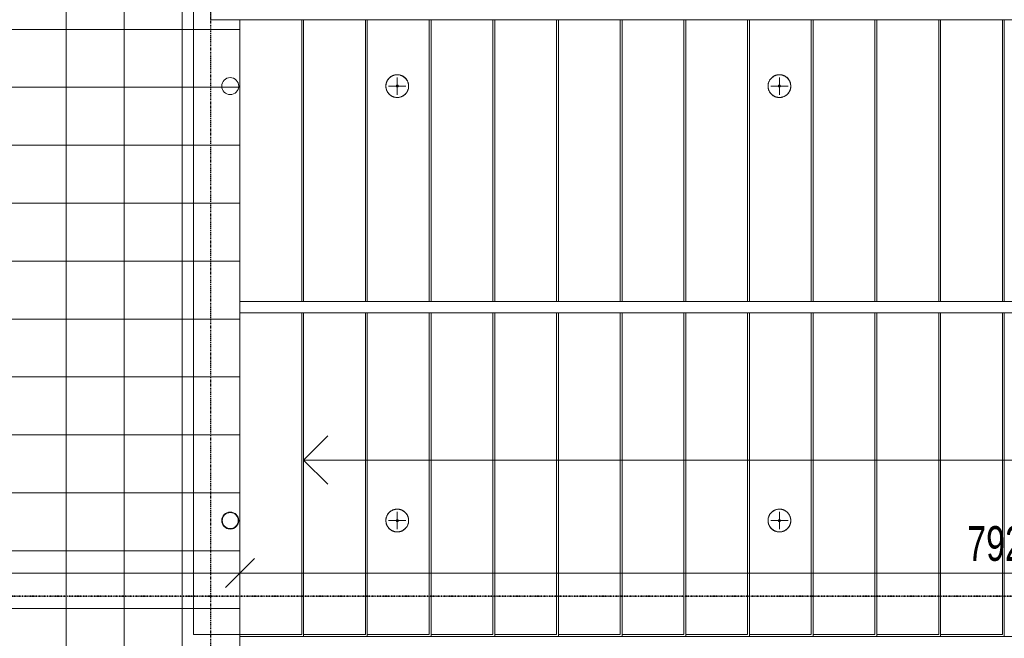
# Model space of a CAD drawing. Header units: millimetres. Extents: x -80560 to 110805, y -11020 to 52719.
# Tile 172 of 184: x 93304 to 98405, y 31275 to 34479. Entities that reach past the tile are written whole.
import ezdxf

# ---------------------------------------------------------------- set-up
doc = ezdxf.new("R2010")
doc.units = ezdxf.units.MM
doc.linetypes.add('CENTER2', pattern=[20, 8, -4, 4, -4])
doc.linetypes.add('DASHDOT2', pattern=[8, 4, -2, 0, -2])
for name, color, linetype, lineweight in [('A-ANNO-DIMS', 211, 'Continuous', 9), ('A-ANNO-DIMS-100', 211, 'Continuous', 9), ('A-DETL-MBND', 5, 'Continuous', 18), ('A-FLOR', 192, 'Continuous', 18), ('A-FLOR-HRAL', 11, 'Continuous', 18), ('A-FLOR-PATT', 8, 'Continuous', 18), ('A-GENM', 13, 'Continuous', 18), ('A-WALL', 113, 'Continuous', 35), ('G-ANNO-SYMB', 111, 'Continuous', 9), ('S-GRID', 1, 'Continuous', 9), ('S-STRS', 31, 'Continuous', 18), ('S-STRS-ANNO', 31, 'Continuous', 18)]:
    doc.layers.add(name, color=color, linetype=linetype, lineweight=lineweight)
doc.styles.add('Arial_5', font='arial.ttf', dxfattribs={"width": 0.7, "height": 180})
doc.dimstyles.new('n3o_1_8', dxfattribs={"dimscale": 304.8, "dimtxt": 183.646692, "dimasz": 0.492126, "dimexe": 0.246063, "dimexo": 0.0625, "dimgap": 0.032808, "dimtad": 1, "dimdec": 0, "dimdsep": 46, "dimtxsty": 'Arial_5', "dimblk1": 'OBLIQUE', "dimblk2": 'OBLIQUE', "dimsah": 1, "dimcen": 0.09, "dimdle": 0.246063, "dimazin": 0, "dimtfac": 1, "dimtdec": 4, "dimtix": 1, "dimtmove": 0, "dimatfit": 3, "dimfxl": 0.246063, "dimfxlon": 1, "dimtvp": 1, "dimtolj": 1, "dimtzin": 0, "dimarcsym": 2})

# ---------------------------------------------------------------- blocks, each defined once
blk = doc.blocks.new('MB 23 Gain Blik - ø83-3728089-DO_01 eerste verdieping')
at = {"layer": 'A-DETL-MBND', "color": 191, "lineweight": 9}
for radius, start, end in [(44, 360, 180), (41.5, 0, 180), (44, 180, 360), (41.5, 180, 0)]:
    blk.add_arc((0, 0), radius, start, end, dxfattribs=at)
blk = doc.blocks.new('MB 23 Hijsvoorziening - T-slotanker 10_0 - 170 TV-3109803-DO_01 eerste verdieping')
at = {"layer": 'A-DETL-MBND', "color": 191, "lineweight": 9}
for p, q in [((-45, 0), (45, 0)), ((0, -45), (0, 45))]:
    blk.add_line(p, q, dxfattribs=at)
blk = doc.blocks.new('MB 23_10 Montagebol RB - RB-7_5_10_0-2340175-DO_01 eerste verdieping')
at = {"layer": 'A-DETL-MBND', "color": 191, "lineweight": 9}
for radius, start, end in [(59, 360, 180), (6, 0, 180), (59, 180, 360), (6, 180, 0)]:
    blk.add_arc((0, 0), radius, start, end, dxfattribs=at)
blk = doc.blocks.new('95251-Leonardo College Leiden_rvt-1-DO_01 eerste verdieping')
at = {"layer": 'A-GENM', "color": 130, "lineweight": 9}
for p, q in [((69310, 34645), (69310, 31295)), ((69870, 34479), (69870, 33020)), ((70200, 33020), (70200, 34479)), ((70530, 33020), (70530, 34479)), ((70860, 33020), (70860, 34479)), ((71190, 33020), (71190, 34479)), ((71520, 33020), (71520, 34479)), ((71850, 33020), (71850, 34479)), ((72180, 33020), (72180, 34479)), ((72510, 33020), (72510, 34479)), ((72840, 33020), (72840, 34479)), ((73170, 33020), (73170, 34479)), ((73500, 33020), (73500, 34479)), ((69870, 32960), (69870, 31295)), ((70200, 31295), (70200, 32960)), ((70530, 31295), (70530, 32960)), ((70860, 31295), (70860, 32960)), ((71190, 31295), (71190, 32960)), ((71520, 31295), (71520, 32960)), ((71850, 31295), (71850, 32960)), ((72180, 31295), (72180, 32960)), ((72510, 31295), (72510, 32960)), ((72840, 31295), (72840, 32960)), ((73170, 31295), (73170, 32960)), ((73500, 31295), (73500, 32960)), ((69310, 31295), (69870, 31295)), ((69880, 31295), (70200, 31295)), ((70210, 31295), (70530, 31295)), ((70540, 31295), (70860, 31295)), ((70870, 31295), (71190, 31295)), ((71200, 31295), (71520, 31295)), ((71530, 31295), (71850, 31295)), ((71860, 31295), (72180, 31295)), ((72190, 31295), (72510, 31295)), ((72520, 31295), (72840, 31295)), ((72850, 31295), (73170, 31295)), ((73180, 31295), (73500, 31295))]:
    blk.add_line(p, q, dxfattribs=at)
at = {"layer": 'A-GENM', "color": 130, "lineweight": 9, "flags": 128}
for points in [[(70424, 34135), (70424, 34137.4), (70423.8, 34139.7), (70423.6, 34142.1), (70423.2, 34144.4), (70422.8, 34146.7), (70422.3, 34149), (70421.7, 34151.3), (70421, 34153.6), (70420.2, 34155.8), (70419.3, 34158), (70418.4, 34160.1), (70417.3, 34162.2), (70416.2, 34164.3), (70415, 34166.3), (70413.7, 34168.3), (70412.3, 34170.2), (70410.9, 34172.1), (70409.4, 34173.9), (70407.8, 34175.6), (70406.1, 34177.3), (70404.4, 34178.9), (70402.6, 34180.5), (70400.7, 34181.9), (70398.8, 34183.3), (70396.9, 34184.6), (70394.9, 34185.9), (70392.8, 34187), (70390.7, 34188.1), (70388.6, 34189.1), (70386.4, 34190), (70384.2, 34190.8), (70381.9, 34191.5), (70379.6, 34192.2), (70377.3, 34192.7), (70375, 34193.1), (70372.7, 34193.5), (70370.3, 34193.8), (70368, 34193.9), (70365.6, 34194), (70363.3, 34194), (70360.9, 34193.9), (70358.6, 34193.6), (70356.2, 34193.3), (70353.9, 34192.9), (70351.6, 34192.5), (70349.3, 34191.9), (70347, 34191.2), (70344.8, 34190.4), (70342.6, 34189.6), (70340.4, 34188.6), (70338.3, 34187.6), (70336.2, 34186.5), (70334.2, 34185.3), (70332.2, 34184.1), (70330.3, 34182.7), (70328.4, 34181.3), (70326.6, 34179.8), (70324.8, 34178.2), (70323.1, 34176.6), (70321.5, 34174.9), (70319.9, 34173.1), (70318.4, 34171.2), (70317, 34169.4), (70315.7, 34167.4), (70314.4, 34165.4), (70313.3, 34163.4), (70312.2, 34161.3), (70311.2, 34159.1), (70310.2, 34157), (70309.4, 34154.8), (70308.7, 34152.5), (70308, 34150.3), (70307.4, 34148), (70307, 34145.7), (70306.6, 34143.3), (70306.3, 34141), (70306.1, 34138.6), (70306, 34136.3), (70306, 34135)], [(72404, 34135), (72404, 34137.4), (72403.8, 34139.7), (72403.6, 34142.1), (72403.2, 34144.4), (72402.8, 34146.7), (72402.3, 34149), (72401.7, 34151.3), (72401, 34153.6), (72400.2, 34155.8), (72399.3, 34158), (72398.4, 34160.1), (72397.3, 34162.2), (72396.2, 34164.3), (72395, 34166.3), (72393.7, 34168.3), (72392.3, 34170.2), (72390.9, 34172.1), (72389.4, 34173.9), (72387.8, 34175.6), (72386.1, 34177.3), (72384.4, 34178.9), (72382.6, 34180.5), (72380.7, 34181.9), (72378.8, 34183.3), (72376.9, 34184.6), (72374.9, 34185.9), (72372.8, 34187), (72370.7, 34188.1), (72368.6, 34189.1), (72366.4, 34190), (72364.2, 34190.8), (72361.9, 34191.5), (72359.6, 34192.2), (72357.3, 34192.7), (72355, 34193.1), (72352.7, 34193.5), (72350.3, 34193.8), (72348, 34193.9), (72345.6, 34194), (72343.3, 34194), (72340.9, 34193.9), (72338.6, 34193.6), (72336.2, 34193.3), (72333.9, 34192.9), (72331.6, 34192.5), (72329.3, 34191.9), (72327, 34191.2), (72324.8, 34190.4), (72322.6, 34189.6), (72320.4, 34188.6), (72318.3, 34187.6), (72316.2, 34186.5), (72314.2, 34185.3), (72312.2, 34184.1), (72310.3, 34182.7), (72308.4, 34181.3), (72306.6, 34179.8), (72304.8, 34178.2), (72303.1, 34176.6), (72301.5, 34174.9), (72299.9, 34173.1), (72298.4, 34171.2), (72297, 34169.4), (72295.7, 34167.4), (72294.4, 34165.4), (72293.3, 34163.4), (72292.2, 34161.3), (72291.2, 34159.1), (72290.2, 34157), (72289.4, 34154.8), (72288.7, 34152.5), (72288, 34150.3), (72287.4, 34148), (72287, 34145.7), (72286.6, 34143.3), (72286.3, 34141), (72286.1, 34138.6), (72286, 34136.3), (72286, 34135)], [(70306, 34135), (70306, 34132.6), (70306.2, 34130.3), (70306.4, 34127.9), (70306.8, 34125.6), (70307.2, 34123.3), (70307.7, 34121), (70308.3, 34118.7), (70309, 34116.4), (70309.8, 34114.2), (70310.7, 34112), (70311.6, 34109.9), (70312.7, 34107.8), (70313.8, 34105.7), (70315, 34103.7), (70316.3, 34101.7), (70317.7, 34099.8), (70319.1, 34097.9), (70320.6, 34096.1), (70322.2, 34094.4), (70323.9, 34092.7), (70325.6, 34091.1), (70327.4, 34089.5), (70329.3, 34088.1), (70331.2, 34086.7), (70333.1, 34085.4), (70335.1, 34084.1), (70337.2, 34083), (70339.3, 34081.9), (70341.4, 34080.9), (70343.6, 34080), (70345.8, 34079.2), (70348.1, 34078.5), (70350.4, 34077.8), (70352.7, 34077.3), (70355, 34076.9), (70357.3, 34076.5), (70359.7, 34076.2), (70362, 34076.1), (70364.4, 34076), (70366.7, 34076), (70369.1, 34076.1), (70371.4, 34076.4), (70373.8, 34076.7), (70376.1, 34077.1), (70378.4, 34077.5), (70380.7, 34078.1), (70383, 34078.8), (70385.2, 34079.6), (70387.4, 34080.4), (70389.6, 34081.4), (70391.7, 34082.4), (70393.8, 34083.5), (70395.8, 34084.7), (70397.8, 34085.9), (70399.7, 34087.3), (70401.6, 34088.7), (70403.4, 34090.2), (70405.2, 34091.8), (70406.9, 34093.4), (70408.5, 34095.1), (70410.1, 34096.9), (70411.6, 34098.8), (70413, 34100.6), (70414.3, 34102.6), (70415.6, 34104.6), (70416.7, 34106.6), (70417.8, 34108.7), (70418.8, 34110.9), (70419.8, 34113), (70420.6, 34115.2), (70421.3, 34117.5), (70422, 34119.7), (70422.6, 34122), (70423, 34124.3), (70423.4, 34126.7), (70423.7, 34129), (70423.9, 34131.4), (70424, 34133.7), (70424, 34135)], [(72286, 34135), (72286, 34132.6), (72286.2, 34130.3), (72286.4, 34127.9), (72286.8, 34125.6), (72287.2, 34123.3), (72287.7, 34121), (72288.3, 34118.7), (72289, 34116.4), (72289.8, 34114.2), (72290.7, 34112), (72291.6, 34109.9), (72292.7, 34107.8), (72293.8, 34105.7), (72295, 34103.7), (72296.3, 34101.7), (72297.7, 34099.8), (72299.1, 34097.9), (72300.6, 34096.1), (72302.2, 34094.4), (72303.9, 34092.7), (72305.6, 34091.1), (72307.4, 34089.5), (72309.3, 34088.1), (72311.2, 34086.7), (72313.1, 34085.4), (72315.1, 34084.1), (72317.2, 34083), (72319.3, 34081.9), (72321.4, 34080.9), (72323.6, 34080), (72325.8, 34079.2), (72328.1, 34078.5), (72330.4, 34077.8), (72332.7, 34077.3), (72335, 34076.9), (72337.3, 34076.5), (72339.7, 34076.2), (72342, 34076.1), (72344.4, 34076), (72346.7, 34076), (72349.1, 34076.1), (72351.4, 34076.4), (72353.8, 34076.7), (72356.1, 34077.1), (72358.4, 34077.5), (72360.7, 34078.1), (72363, 34078.8), (72365.2, 34079.6), (72367.4, 34080.4), (72369.6, 34081.4), (72371.7, 34082.4), (72373.8, 34083.5), (72375.8, 34084.7), (72377.8, 34085.9), (72379.7, 34087.3), (72381.6, 34088.7), (72383.4, 34090.2), (72385.2, 34091.8), (72386.9, 34093.4), (72388.5, 34095.1), (72390.1, 34096.9), (72391.6, 34098.8), (72393, 34100.6), (72394.3, 34102.6), (72395.6, 34104.6), (72396.7, 34106.6), (72397.8, 34108.7), (72398.8, 34110.9), (72399.8, 34113), (72400.6, 34115.2), (72401.3, 34117.5), (72402, 34119.7), (72402.6, 34122), (72403, 34124.3), (72403.4, 34126.7), (72403.7, 34129), (72403.9, 34131.4), (72404, 34133.7), (72404, 34135)], [(70424, 31885), (70424, 31887.4), (70423.8, 31889.7), (70423.6, 31892.1), (70423.2, 31894.4), (70422.8, 31896.7), (70422.3, 31899), (70421.7, 31901.3), (70421, 31903.6), (70420.2, 31905.8), (70419.3, 31908), (70418.4, 31910.1), (70417.3, 31912.2), (70416.2, 31914.3), (70415, 31916.3), (70413.7, 31918.3), (70412.3, 31920.2), (70410.9, 31922.1), (70409.4, 31923.9), (70407.8, 31925.6), (70406.1, 31927.3), (70404.4, 31928.9), (70402.6, 31930.5), (70400.7, 31931.9), (70398.8, 31933.3), (70396.9, 31934.6), (70394.9, 31935.9), (70392.8, 31937), (70390.7, 31938.1), (70388.6, 31939.1), (70386.4, 31940), (70384.2, 31940.8), (70381.9, 31941.5), (70379.6, 31942.2), (70377.3, 31942.7), (70375, 31943.1), (70372.7, 31943.5), (70370.3, 31943.8), (70368, 31943.9), (70365.6, 31944), (70363.3, 31944), (70360.9, 31943.9), (70358.6, 31943.6), (70356.2, 31943.3), (70353.9, 31942.9), (70351.6, 31942.5), (70349.3, 31941.9), (70347, 31941.2), (70344.8, 31940.4), (70342.6, 31939.6), (70340.4, 31938.6), (70338.3, 31937.6), (70336.2, 31936.5), (70334.2, 31935.3), (70332.2, 31934.1), (70330.3, 31932.7), (70328.4, 31931.3), (70326.6, 31929.8), (70324.8, 31928.2), (70323.1, 31926.6), (70321.5, 31924.9), (70319.9, 31923.1), (70318.4, 31921.2), (70317, 31919.4), (70315.7, 31917.4), (70314.4, 31915.4), (70313.3, 31913.4), (70312.2, 31911.3), (70311.2, 31909.1), (70310.2, 31907), (70309.4, 31904.8), (70308.7, 31902.5), (70308, 31900.3), (70307.4, 31898), (70307, 31895.7), (70306.6, 31893.3), (70306.3, 31891), (70306.1, 31888.6), (70306, 31886.3), (70306, 31885)], [(72404, 31885), (72404, 31887.4), (72403.8, 31889.7), (72403.6, 31892.1), (72403.2, 31894.4), (72402.8, 31896.7), (72402.3, 31899), (72401.7, 31901.3), (72401, 31903.6), (72400.2, 31905.8), (72399.3, 31908), (72398.4, 31910.1), (72397.3, 31912.2), (72396.2, 31914.3), (72395, 31916.3), (72393.7, 31918.3), (72392.3, 31920.2), (72390.9, 31922.1), (72389.4, 31923.9), (72387.8, 31925.6), (72386.1, 31927.3), (72384.4, 31928.9), (72382.6, 31930.5), (72380.7, 31931.9), (72378.8, 31933.3), (72376.9, 31934.6), (72374.9, 31935.9), (72372.8, 31937), (72370.7, 31938.1), (72368.6, 31939.1), (72366.4, 31940), (72364.2, 31940.8), (72361.9, 31941.5), (72359.6, 31942.2), (72357.3, 31942.7), (72355, 31943.1), (72352.7, 31943.5), (72350.3, 31943.8), (72348, 31943.9), (72345.6, 31944), (72343.3, 31944), (72340.9, 31943.9), (72338.6, 31943.6), (72336.2, 31943.3), (72333.9, 31942.9), (72331.6, 31942.5), (72329.3, 31941.9), (72327, 31941.2), (72324.8, 31940.4), (72322.6, 31939.6), (72320.4, 31938.6), (72318.3, 31937.6), (72316.2, 31936.5), (72314.2, 31935.3), (72312.2, 31934.1), (72310.3, 31932.7), (72308.4, 31931.3), (72306.6, 31929.8), (72304.8, 31928.2), (72303.1, 31926.6), (72301.5, 31924.9), (72299.9, 31923.1), (72298.4, 31921.2), (72297, 31919.4), (72295.7, 31917.4), (72294.4, 31915.4), (72293.3, 31913.4), (72292.2, 31911.3), (72291.2, 31909.1), (72290.2, 31907), (72289.4, 31904.8), (72288.7, 31902.5), (72288, 31900.3), (72287.4, 31898), (72287, 31895.7), (72286.6, 31893.3), (72286.3, 31891), (72286.1, 31888.6), (72286, 31886.3), (72286, 31885)], [(70306, 31885), (70306, 31882.6), (70306.2, 31880.3), (70306.4, 31877.9), (70306.8, 31875.6), (70307.2, 31873.3), (70307.7, 31871), (70308.3, 31868.7), (70309, 31866.4), (70309.8, 31864.2), (70310.7, 31862), (70311.6, 31859.9), (70312.7, 31857.8), (70313.8, 31855.7), (70315, 31853.7), (70316.3, 31851.7), (70317.7, 31849.8), (70319.1, 31847.9), (70320.6, 31846.1), (70322.2, 31844.4), (70323.9, 31842.7), (70325.6, 31841.1), (70327.4, 31839.5), (70329.3, 31838.1), (70331.2, 31836.7), (70333.1, 31835.4), (70335.1, 31834.1), (70337.2, 31833), (70339.3, 31831.9), (70341.4, 31830.9), (70343.6, 31830), (70345.8, 31829.2), (70348.1, 31828.5), (70350.4, 31827.8), (70352.7, 31827.3), (70355, 31826.9), (70357.3, 31826.5), (70359.7, 31826.2), (70362, 31826.1), (70364.4, 31826), (70366.7, 31826), (70369.1, 31826.1), (70371.4, 31826.4), (70373.8, 31826.7), (70376.1, 31827.1), (70378.4, 31827.5), (70380.7, 31828.1), (70383, 31828.8), (70385.2, 31829.6), (70387.4, 31830.4), (70389.6, 31831.4), (70391.7, 31832.4), (70393.8, 31833.5), (70395.8, 31834.7), (70397.8, 31835.9), (70399.7, 31837.3), (70401.6, 31838.7), (70403.4, 31840.2), (70405.2, 31841.8), (70406.9, 31843.4), (70408.5, 31845.1), (70410.1, 31846.9), (70411.6, 31848.8), (70413, 31850.6), (70414.3, 31852.6), (70415.6, 31854.6), (70416.7, 31856.6), (70417.8, 31858.7), (70418.8, 31860.9), (70419.8, 31863), (70420.6, 31865.2), (70421.3, 31867.5), (70422, 31869.7), (70422.6, 31872), (70423, 31874.3), (70423.4, 31876.7), (70423.7, 31879), (70423.9, 31881.4), (70424, 31883.7), (70424, 31885)], [(72286, 31885), (72286, 31882.6), (72286.2, 31880.3), (72286.4, 31877.9), (72286.8, 31875.6), (72287.2, 31873.3), (72287.7, 31871), (72288.3, 31868.7), (72289, 31866.4), (72289.8, 31864.2), (72290.7, 31862), (72291.6, 31859.9), (72292.7, 31857.8), (72293.8, 31855.7), (72295, 31853.7), (72296.3, 31851.7), (72297.7, 31849.8), (72299.1, 31847.9), (72300.6, 31846.1), (72302.2, 31844.4), (72303.9, 31842.7), (72305.6, 31841.1), (72307.4, 31839.5), (72309.3, 31838.1), (72311.2, 31836.7), (72313.1, 31835.4), (72315.1, 31834.1), (72317.2, 31833), (72319.3, 31831.9), (72321.4, 31830.9), (72323.6, 31830), (72325.8, 31829.2), (72328.1, 31828.5), (72330.4, 31827.8), (72332.7, 31827.3), (72335, 31826.9), (72337.3, 31826.5), (72339.7, 31826.2), (72342, 31826.1), (72344.4, 31826), (72346.7, 31826), (72349.1, 31826.1), (72351.4, 31826.4), (72353.8, 31826.7), (72356.1, 31827.1), (72358.4, 31827.5), (72360.7, 31828.1), (72363, 31828.8), (72365.2, 31829.6), (72367.4, 31830.4), (72369.6, 31831.4), (72371.7, 31832.4), (72373.8, 31833.5), (72375.8, 31834.7), (72377.8, 31835.9), (72379.7, 31837.3), (72381.6, 31838.7), (72383.4, 31840.2), (72385.2, 31841.8), (72386.9, 31843.4), (72388.5, 31845.1), (72390.1, 31846.9), (72391.6, 31848.8), (72393, 31850.6), (72394.3, 31852.6), (72395.6, 31854.6), (72396.7, 31856.6), (72397.8, 31858.7), (72398.8, 31860.9), (72399.8, 31863), (72400.6, 31865.2), (72401.3, 31867.5), (72402, 31869.7), (72402.6, 31872), (72403, 31874.3), (72403.4, 31876.7), (72403.7, 31879), (72403.9, 31881.4), (72404, 31883.7), (72404, 31885)]]:
    blk.add_lwpolyline(points, dxfattribs=at)
at = {"layer": 'A-GENM', "color": 130, "lineweight": 9}
for centre, radius, start, end in [((69500, 34135), 44, 360, 180), ((70365, 34135), 59, 0, 180), ((72345, 34135), 59, 0, 180), ((69500, 34135), 44, 180, 360), ((70365, 34135), 59, 180, 0), ((72345, 34135), 59, 180, 0), ((70365, 31885), 59, 0, 180), ((72345, 31885), 59, 0, 180), ((69500, 31885), 44, 360, 180), ((69500, 31885), 44, 180, 360), ((70365, 31885), 59, 180, 0), ((72345, 31885), 59, 180, 0)]:
    blk.add_arc(centre, radius, start, end, dxfattribs=at)
at = {"color": 130, "lineweight": 9}
for name, p in [('MB 23_10 Montagebol RB - RB-7_5_10_0-2340175-DO_01 eerste verdieping', (70365, 34135)), ('MB 23 Hijsvoorziening - T-slotanker 10_0 - 170 TV-3109803-DO_01 eerste verdieping', (70365, 34135)), ('MB 23_10 Montagebol RB - RB-7_5_10_0-2340175-DO_01 eerste verdieping', (72345, 34135)), ('MB 23 Hijsvoorziening - T-slotanker 10_0 - 170 TV-3109803-DO_01 eerste verdieping', (72345, 34135)), ('MB 23_10 Montagebol RB - RB-7_5_10_0-2340175-DO_01 eerste verdieping', (70365, 31885)), ('MB 23_10 Montagebol RB - RB-7_5_10_0-2340175-DO_01 eerste verdieping', (72345, 31885)), ('MB 23 Hijsvoorziening - T-slotanker 10_0 - 170 TV-3109803-DO_01 eerste verdieping', (70365, 31885)), ('MB 23 Hijsvoorziening - T-slotanker 10_0 - 170 TV-3109803-DO_01 eerste verdieping', (72345, 31885))]:
    blk.add_blockref(name, p, dxfattribs=at)
at = {"color": 130, "lineweight": 9, "rotation": 180}
blk.add_blockref('MB 23 Gain Blik - ø83-3728089-DO_01 eerste verdieping', (69500, 31885), dxfattribs=at)
blk = doc.blocks.new('Basic Wall _ 41_WA_n3o_cladding_vertikaal_random_100mm_oorspronkelijk - ___-32726272-DO_01 eerste verdieping')
at = {"layer": 'A-WALL', "lineweight": 18}
for q in [(69400, 34701), (79171, 34479)]:
    blk.add_line((69400, 34479), q, dxfattribs=at)
blk = doc.blocks.new('Railing - Railing-32896421-DO_01 eerste verdieping')
at = {"layer": 'A-FLOR-HRAL'}
for p, q in [((69550, 32960), (69550, 33020)), ((69880, 33020), (69550, 33020)), ((77470, 33020), (69880, 33020)), ((69880, 32960), (69550, 32960)), ((77470, 32960), (69880, 32960))]:
    blk.add_line(p, q, dxfattribs=at)
blk = doc.blocks.new('DIMBLOCK205-DO_01 eerste verdieping')
at = {"layer": 'A-ANNO-DIMS-100'}
for p, q in [((89615.8, 31612.5), (89690.8, 31687.5)), ((89615.8, 31687.5), (89615.8, 31537.5)), ((89615.8, 31612.5), (89615.8, 31687.5)), ((94444.8, 31612.5), (94519.8, 31687.5)), ((94444.8, 31687.5), (94444.8, 31537.5)), ((94444.8, 31612.5), (94444.8, 31687.5)), ((89615.8, 31612.5), (89540.8, 31537.5)), ((89615.8, 31612.5), (94444.8, 31612.5)), ((94444.8, 31612.5), (94369.8, 31537.5))]:
    blk.add_line(p, q, dxfattribs=at)
at = {"layer": 'A-ANNO-DIMS-100', "color": 0, "insert": (91838.2, 31856.1), "char_height": 180, "width": 461.094, "attachment_point": 1, "line_spacing_factor": 0.941778, "style": 'Arial_5'}
blk.add_mtext('4829', dxfattribs=at)
blk = doc.blocks.new('_Oblique')
at = {"color": 0, "linetype": 'ByBlock', "lineweight": -2}
blk.add_line((-0.5, -0.5), (0.5, 0.5), dxfattribs=at)
blk = doc.blocks.new('DIMBLOCK206-DO_01 eerste verdieping')
at = {"layer": 'A-ANNO-DIMS-100'}
for p, q in [((94444.8, 31612.5), (94519.8, 31687.5)), ((94444.8, 31687.5), (94444.8, 31537.5)), ((94444.8, 31612.5), (94444.8, 31687.5)), ((102364.8, 31612.5), (102439.8, 31687.5)), ((102364.8, 31687.5), (102364.8, 31537.5)), ((102364.8, 31612.5), (102364.8, 31687.5)), ((94444.8, 31612.5), (94369.8, 31537.5)), ((94444.8, 31612.5), (102439.8, 31612.5)), ((102364.8, 31612.5), (102289.8, 31537.5))]:
    blk.add_line(p, q, dxfattribs=at)
at = {"layer": 'A-ANNO-DIMS-100', "color": 0, "insert": (98212.7, 31856.1), "char_height": 180, "width": 461.094, "attachment_point": 1, "line_spacing_factor": 0.941778, "style": 'Arial_5'}
blk.add_mtext('7920', dxfattribs=at)

msp = doc.modelspace()

# ---------------------------------------------------------------- hatches: boundary and pattern name
at = {"layer": 'A-FLOR-PATT'}
h = msp.add_hatch(dxfattribs=at)
h.set_pattern_fill('FP_178', color=256, style=0, pattern_type=2)
h.set_pattern_definition([(270, (88144.82, 29028.5), (300, 2e-14), []), (0, (88144.82, 29028.5), (0, 300), [])])
h.paths.add_polyline_path([(93275.1, 9991), (94444.8, 9991), (94444.8, 10109.6), (94344.8, 10109.6), (94344.8, 10189.6), (94444.8, 10189.6), (94444.8, 13600), (93454.8, 13600), (93454.8, 31150), (94444.8, 31150), (94444.8, 34479), (94294.8, 34479), (94294.8, 34622.3), (94244.8, 34621.4), (94244.8, 34645), (94194.8, 34645), (94194.8, 34735), (94294.8, 34735), (94294.8, 35031), (103513.8, 35031), (103513.8, 35031.5), (103513.8, 41250), (103352.3, 41249.1), (103351.6, 35192.5), (94099.8, 35193.2), (94099.8, 35197.5), (103347.3, 35198.3), (103347.3, 41250), (103308.8, 41250), (103308.8, 41750), (103347.3, 41750), (103347.2, 47652.5), (84131.8, 47653.2), (84131.8, 47657.5), (103352.3, 47656.8), (103352.3, 41750), (103513.8, 41750), (103513.8, 47819), (103513.3, 47819), (84060.8, 47819), (84060.8, 40600), (83943.8, 40600), (83943.8, 40568), (83950.8, 40568), (83950.8, 40590), (83960.8, 40590), (83960.8, 39710), (83950.8, 39710), (83950.8, 39732), (83943.8, 39732), (83943.8, 39700), (84060.8, 39700), (84060.8, 38800), (83943.8, 38800), (83943.8, 38768), (83950.8, 38768), (83950.8, 38790), (83960.8, 38790), (83960.8, 36110), (83950.8, 36110), (83950.8, 36132), (83943.8, 36132), (83943.8, 36100), (84060.8, 36100), (84060.8, 35766), (85294.8, 35766), (85294.8, 35649), (85326.8, 35649), (85326.8, 35656), (85304.8, 35656), (85304.8, 35666), (87984.8, 35666), (87984.8, 35656), (87962.8, 35656), (87962.8, 35649), (87994.8, 35649), (87994.8, 35766), (89460.8, 35766), (89460.8, 32950), (89343.8, 32950), (89343.8, 32918), (89350.8, 32918), (89350.8, 32940), (89360.8, 32940), (89360.8, 31738), (89350.8, 31738), (89350.8, 31760), (89343.8, 31760), (89343.8, 31638), (89350.8, 31638), (89350.8, 31660), (89360.8, 31660), (89360.8, 27445), (89350.8, 27445), (89350.8, 27467), (89343.8, 27467), (89343.8, 27345), (89350.8, 27345), (89350.8, 27367), (89360.8, 27367), (89360.8, 23960), (89350.8, 23960), (89350.8, 23982), (89343.8, 23982), (89343.8, 23950), (89460.8, 23950), (89460.8, 21250), (89343.8, 21250), (89343.8, 21218), (89350.8, 21218), (89350.8, 21240), (89360.8, 21240), (89360.8, 18560), (89350.8, 18560), (89350.8, 18582), (89343.8, 18582), (89343.8, 18550), (89460.8, 18550), (89460.8, 15850), (89343.8, 15850), (89343.8, 15818), (89350.8, 15818), (89350.8, 15840), (89360.8, 15840), (89360.8, 13160), (89350.8, 13160), (89350.8, 13182), (89343.8, 13182), (89343.8, 13150), (89460.8, 13150), (89460.8, 12250), (89343.8, 12250), (89343.8, 12218), (89350.8, 12218), (89350.8, 12240), (89360.8, 12240), (89360.8, 10460), (89350.8, 10460), (89350.8, 10482), (89343.8, 10482), (89343.8, 10450), (89460.8, 10450), (89460.8, 9991), (91344.8, 9991), (91344.8, 10033), (91844.8, 10033), (91844.8, 9991), (92981.5, 9991)], flags=0)
h.paths.add_polyline_path([(92834.6, 10152.5), (89531.8, 10153.2), (89531.8, 10157.5), (94333.8, 10156.8), (94333.8, 10152.5), (92981.5, 10152.5)], flags=0)
h.paths.add_polyline_path([(92518.2, 15188.5), (92178.2, 15228.5), (92518.2, 15268.5)], flags=0)
h.paths.add_polyline_path([(90691.4, 15188.5), (90691.4, 15268.5), (91031.4, 15228.5)], flags=0)
h.paths.add_polyline_path([(89350.8, 27372), (89350.8, 27440), (89360.8, 27440), (89360.8, 27372), (89356.8, 27372)], flags=0)
h.paths.add_polyline_path([(89360.8, 31665), (89350.8, 31665), (89350.8, 31733), (89360.8, 31733)], flags=0)
h.paths.add_polyline_path([(83943.8, 35649), (83953.8, 35649), (83953.8, 35659), (83943.8, 35659)], flags=0)
h.paths.add_polyline_path([(93244.8, 36520), (92904.8, 36560), (93244.8, 36600)], flags=0)
h.paths.add_polyline_path([(89904.8, 39488.5), (89904.8, 39568.5), (90244.8, 39528.5)], flags=0)
h.paths.add_polyline_path([(96504.8, 39828.5), (96544.8, 40168.5), (96584.8, 39828.5)], flags=0)
h.paths.add_polyline_path([(96544.8, 43388.5), (96504.8, 43728.5), (96584.8, 43728.5)], flags=0)

# ---------------------------------------------------------------- linework, layer by layer
at = {"layer": 'A-FLOR'}
for p, q in [((94444.8, 33020), (94444.8, 34479)), ((94444.8, 11688), (94444.8, 32960))]:
    msp.add_line(p, q, dxfattribs=at)
at = {"layer": 'G-ANNO-SYMB', "linetype": 'DASHDOT2', "lineweight": 35}
msp.add_line((36081.7, 31493.3), (104099.5, 31493.3), dxfattribs=at)
at = {"layer": 'S-GRID', "linetype": 'CENTER2', "lineweight": 25}
msp.add_line((94294.8, 4383.3), (94294.8, 52119.1), dxfattribs=at)
at = {"layer": 'S-STRS'}
for p, q in [((94444.8, 33020), (94444.8, 34479)), ((94774.8, 33020), (94774.8, 34479)), ((95104.8, 33020), (95104.8, 34479)), ((95434.8, 33020), (95434.8, 34479)), ((95764.8, 33020), (95764.8, 34479)), ((96094.8, 33020), (96094.8, 34479)), ((96424.8, 33020), (96424.8, 34479)), ((96754.8, 33020), (96754.8, 34479)), ((97084.8, 33020), (97084.8, 34479)), ((97414.8, 33020), (97414.8, 34479)), ((97744.8, 33020), (97744.8, 34479)), ((98074.8, 33020), (98074.8, 34479)), ((98404.8, 33020), (98404.8, 34479)), ((94444.8, 31285), (94444.8, 32960)), ((94774.8, 31285), (94774.8, 32960)), ((95104.8, 31285), (95104.8, 32960)), ((95434.8, 31285), (95434.8, 32960)), ((95764.8, 31285), (95764.8, 32960)), ((96094.8, 31285), (96094.8, 32960)), ((96424.8, 31285), (96424.8, 32960)), ((96754.8, 31285), (96754.8, 32960)), ((97084.8, 31285), (97084.8, 32960)), ((97414.8, 31285), (97414.8, 32960)), ((97744.8, 31285), (97744.8, 32960)), ((98074.8, 31285), (98074.8, 32960)), ((98404.8, 31285), (98404.8, 32960)), ((94774.8, 31285), (94444.8, 31285)), ((95104.8, 31285), (94774.8, 31285)), ((95434.8, 31285), (95104.8, 31285)), ((95764.8, 31285), (95434.8, 31285)), ((96094.8, 31285), (95764.8, 31285)), ((96424.8, 31285), (96094.8, 31285)), ((96754.8, 31285), (96424.8, 31285)), ((97084.8, 31285), (96754.8, 31285)), ((97414.8, 31285), (97084.8, 31285)), ((97744.8, 31285), (97414.8, 31285)), ((98074.8, 31285), (97744.8, 31285)), ((98404.8, 31285), (98074.8, 31285)), ((98734.8, 31285), (98404.8, 31285))]:
    msp.add_line(p, q, dxfattribs=at)
at = {"layer": 'S-STRS-ANNO'}
for p, q in [((94774.8, 32198.4), (94899.8, 32323.4)), ((95104.8, 32198.4), (94774.8, 32198.4)), ((94774.8, 32198.4), (94899.8, 32073.4)), ((95434.8, 32198.4), (95104.8, 32198.4)), ((95764.8, 32198.4), (95434.8, 32198.4)), ((96094.8, 32198.4), (95764.8, 32198.4)), ((96424.8, 32198.4), (96094.8, 32198.4)), ((96754.8, 32198.4), (96424.8, 32198.4)), ((97084.8, 32198.4), (96754.8, 32198.4)), ((97414.8, 32198.4), (97084.8, 32198.4)), ((97744.8, 32198.4), (97414.8, 32198.4)), ((98074.8, 32198.4), (97744.8, 32198.4)), ((98404.8, 32198.4), (98074.8, 32198.4)), ((98734.8, 32198.4), (98404.8, 32198.4))]:
    msp.add_line(p, q, dxfattribs=at)

# ---------------------------------------------------------------- block references
at = {"color": 250, "lineweight": 5}
msp.add_blockref('95251-Leonardo College Leiden_rvt-1-DO_01 eerste verdieping', (24894.8, 0), dxfattribs=at)
at = {"layer": 'A-FLOR-HRAL'}
msp.add_blockref('Railing - Railing-32896421-DO_01 eerste verdieping', (24894.8, 0), dxfattribs=at)
at = {"layer": 'A-WALL', "lineweight": 18}
msp.add_blockref('Basic Wall _ 41_WA_n3o_cladding_vertikaal_random_100mm_oorspronkelijk - ___-32726272-DO_01 eerste verdieping', (24894.8, 0), dxfattribs=at)

# ---------------------------------------------------------------- dimensions: what is measured, and where the dimension line sits
at = {"layer": 'A-ANNO-DIMS'}
for base, p1, p2, override, picture, middle in [((94444.8, 31612.5), (89615.8, 31687.5), (94444.8, 31687.5), {"dimpost": '<>', "dimfxl": 4829}, 'DIMBLOCK205-DO_01 eerste verdieping', (92030.3, 31714.4)), ((102364.8, 31612.5), (94444.8, 31687.5), (102364.8, 31687.5), {"dimpost": '<>', "dimfxl": 7920}, 'DIMBLOCK206-DO_01 eerste verdieping', (98404.8, 31714.4))]:
    dim = msp.add_linear_dim(base=base, p1=p1, p2=p2, dimstyle='n3o_1_8', override=override, dxfattribs=at)
    dim.commit()
    dim.dimension.update_dxf_attribs({"geometry": picture, "text_midpoint": middle})

doc.saveas('drawing.dxf')
